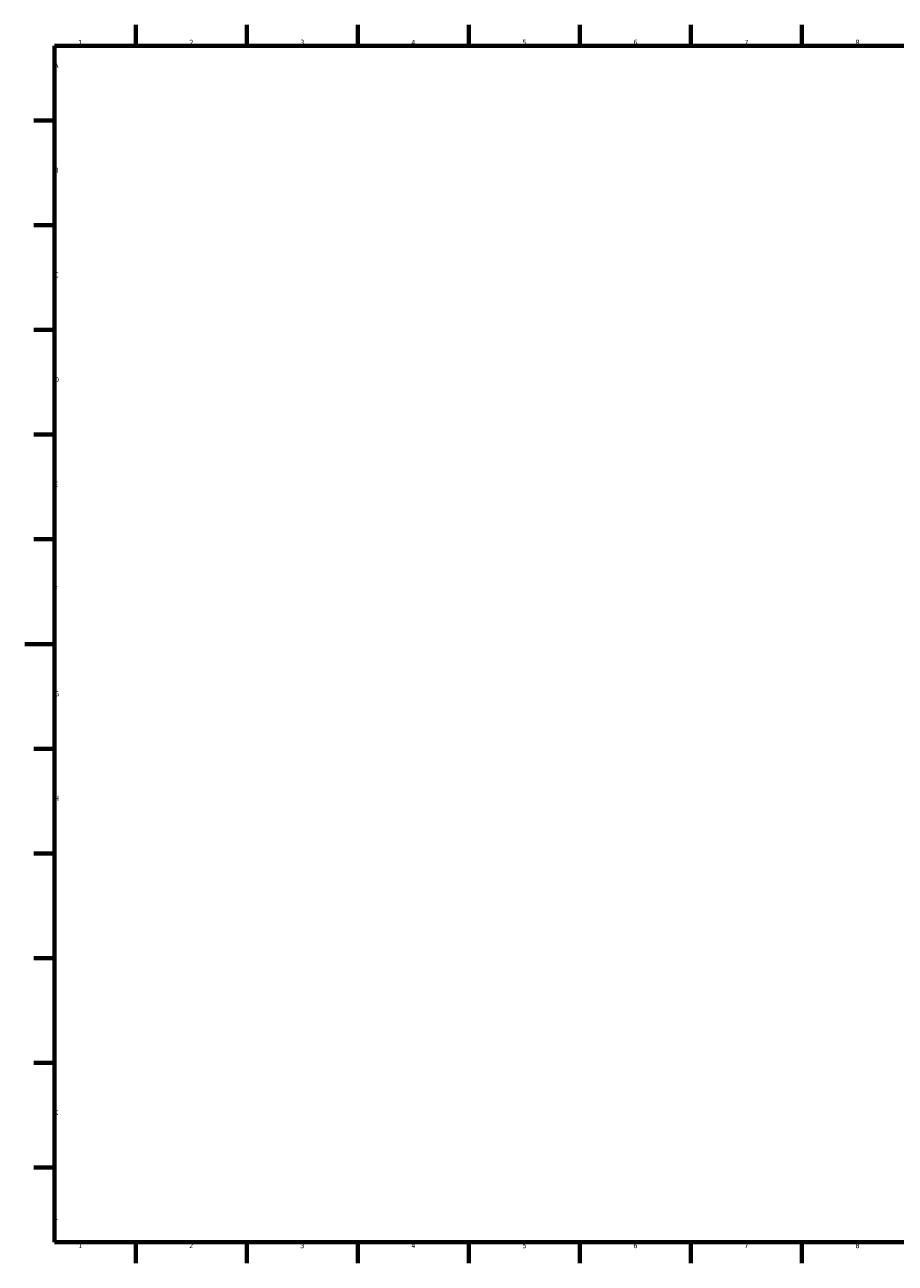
# Model space of a CAD drawing. Header units: millimetres. Extents: x 0 to 1189, y 0 to 841.
# Tile 1 of 3: x 0 to 583, y 6 to 835. Entities that reach past the tile are written whole.
import ezdxf

# ---------------------------------------------------------------- set-up
doc = ezdxf.new("R2010")
doc.units = ezdxf.units.MM
doc.layers.add('Border', color=7, linetype='Continuous', lineweight=70)
doc.layers.add('Border Text', color=7, linetype='Continuous', lineweight=25)
doc.styles.add('Note Text (ISO)', font='TAHOMA.TTF')

# ---------------------------------------------------------------- blocks, each defined once
blk = doc.blocks.new('Borders NHTSA Border')
at = {"layer": 'Border'}
for p, q in [((74.31, 821), (74.31, 835)), ((148.62, 821), (148.62, 835)), ((222.94, 821), (222.94, 835)), ((297.25, 821), (297.25, 835)), ((371.56, 821), (371.56, 835)), ((445.88, 821), (445.88, 835)), ((520.19, 821), (520.19, 835)), ((20, 821), (1169, 821)), ((20, 821), (20, 20)), ((20, 770.92), (6, 770.92)), ((20, 700.83), (6, 700.83)), ((20, 630.75), (6, 630.75)), ((20, 560.67), (6, 560.67)), ((20, 490.58), (6, 490.58)), ((20, 420.5), (0, 420.5)), ((20, 350.42), (6, 350.42)), ((20, 280.33), (6, 280.33)), ((20, 210.25), (6, 210.25)), ((20, 140.17), (6, 140.17)), ((20, 70.08), (6, 70.08)), ((20, 20), (1169, 20)), ((74.31, 20), (74.31, 6)), ((148.62, 20), (148.62, 6)), ((222.94, 20), (222.94, 6)), ((297.25, 20), (297.25, 6)), ((371.56, 20), (371.56, 6)), ((445.88, 20), (445.88, 6)), ((520.19, 20), (520.19, 6))]:
    blk.add_line(p, q, dxfattribs=at)
at = {"layer": 'Border Text', "char_height": 3.5, "style": 'Note Text (ISO)'}
for s, insert, attachment_point in [('1', (37.16, 821.4), 8), ('2', (111.47, 821.4), 8), ('3', (185.78, 821.4), 8), ('4', (260.09, 821.4), 8), ('5', (334.41, 821.4), 8), ('6', (408.72, 821.4), 8), ('7', (483.03, 821.4), 8), ('8', (557.34, 821.4), 8), ('A', (19.6, 805.96), 7), ('B', (19.6, 735.87), 7), ('C', (19.6, 665.79), 7), ('D', (19.6, 595.71), 7), ('E', (19.6, 525.62), 7), ('F', (19.6, 455.54), 7), ('G', (19.6, 385.46), 7), ('H', (19.6, 315.37), 7), ('I', (19.6, 245.29), 7), ('J', (19.6, 175.21), 7), ('K', (19.6, 105.12), 7), ('L', (19.6, 35.04), 7), ('1', (37.16, 19.6), 2), ('2', (111.47, 19.6), 2), ('3', (185.78, 19.6), 2), ('4', (260.09, 19.6), 2), ('5', (334.41, 19.6), 2), ('6', (408.72, 19.6), 2), ('7', (483.03, 19.6), 2), ('8', (557.34, 19.6), 2)]:
    blk.add_mtext(s, dxfattribs=dict(at, insert=insert, attachment_point=attachment_point))

msp = doc.modelspace()

# ---------------------------------------------------------------- block references
at = {"layer": 'Border'}
msp.add_blockref('Borders NHTSA Border', (0, 0), dxfattribs=at)

doc.saveas('drawing.dxf')
